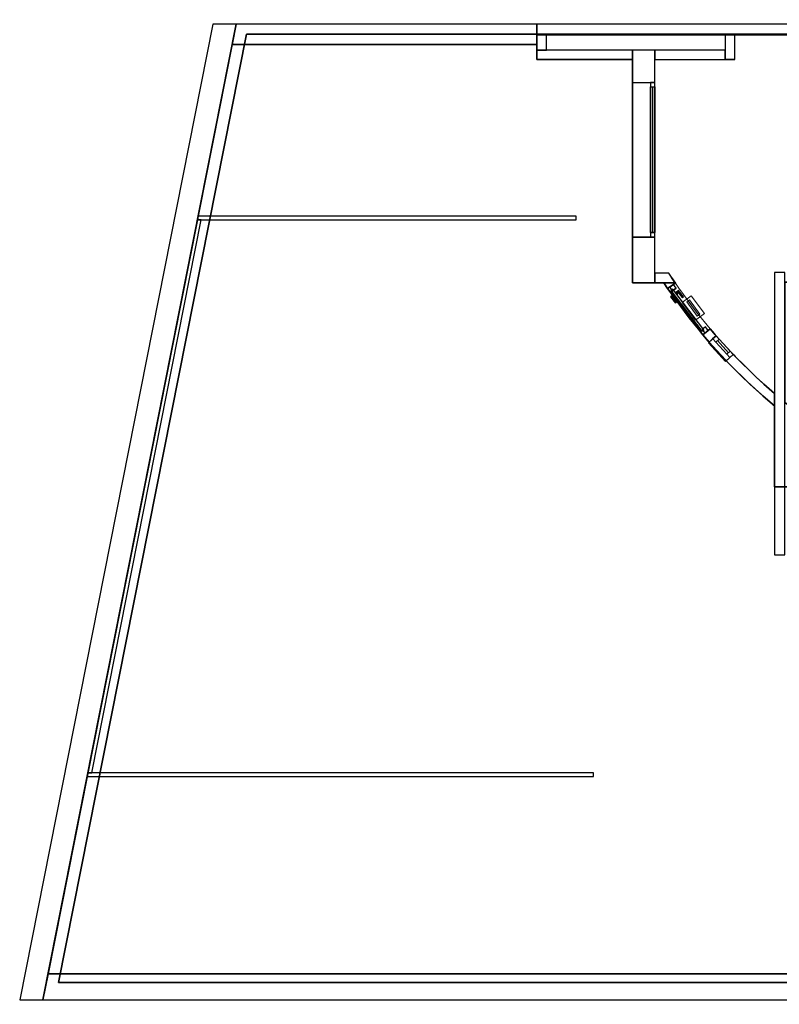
# Model space of a CAD drawing. Header units: metres. Extents: x 397.7 to 427.5, y 12.8 to 28.3.
# Tile 1 of 8: x 397.7 to 409.7, y 12.8 to 28.3. Entities that reach past the tile are written whole.
import ezdxf

# ---------------------------------------------------------------- set-up
doc = ezdxf.new("R2010")
doc.units = ezdxf.units.M
for name, color, linetype, lineweight, true_color in [('01_CARPINTERIA', 5, 'Continuous', 25, 0x0000ff), ('01_PROYECCION CARP', 7, 'Continuous', 25, 0x00007f), ('01_SUELOS', 7, 'Continuous', 25, 0x007f00)]:
    doc.layers.add(name, color=color, linetype=linetype, lineweight=lineweight, true_color=true_color)
for name, color, linetype, lineweight in [('A-DETL-GENF-OTLN', 7, 'Continuous', 18), ('A-GENM-____-OTLN', 7, 'Continuous', 18), ('A-WALL-____-MCUT', 7, 'Continuous', 25), ('A-WALL-____-OTLN', 7, 'Continuous', 25)]:
    doc.layers.add(name, color=color, linetype=linetype, lineweight=lineweight)

# ---------------------------------------------------------------- blocks, each defined once
blk = doc.blocks.new('Family - Forjat P5-151942-09_TEL_PSC')
at = {"layer": '01_SUELOS', "color": 9, "true_color": 0xaad4aa}
for p, q in [((2.965, 14.958), (0, 0)), ((0, 0), (2.965, 14.958)), ((12.532, 14.958), (2.965, 14.958)), ((2.965, 14.958), (12.532, 14.958)), ((12.532, 12.879), (12.532, 14.958)), ((12.532, 14.958), (12.532, 12.879)), ((17.482, 14.958), (17.482, 12.882)), ((17.482, 12.882), (17.482, 14.958)), ((18.779, 14.958), (17.482, 14.958)), ((17.482, 14.958), (18.779, 14.958)), ((18.779, 12.929), (18.779, 14.958)), ((18.779, 14.958), (18.779, 12.929)), ((20.692, 14.958), (20.692, 12.929)), ((20.692, 12.929), (20.692, 14.958)), ((20.842, 14.958), (20.692, 14.958)), ((20.692, 14.958), (20.842, 14.958)), ((20.842, 12.929), (20.842, 14.958)), ((20.842, 14.958), (20.842, 12.929)), ((22.712, 14.958), (22.712, 12.929)), ((22.712, 12.929), (22.712, 14.958)), ((28.518, 14.958), (22.712, 14.958)), ((22.712, 14.958), (28.518, 14.958)), ((25.418, 0), (28.518, 14.958)), ((28.518, 14.958), (25.418, 0)), ((20.692, 12.929), (18.779, 12.929)), ((18.779, 12.929), (20.692, 12.929)), ((22.712, 12.929), (20.842, 12.929)), ((20.842, 12.929), (22.712, 12.929)), ((17.482, 12.882), (12.532, 12.879)), ((12.532, 12.879), (17.482, 12.882)), ((11.452, 9.149), (11.452, 11.049)), ((11.452, 11.049), (11.452, 9.149)), ((11.452, 11.049), (17.192, 11.049)), ((17.192, 11.049), (11.452, 11.049)), ((17.192, 11.049), (17.192, 9.103)), ((17.192, 9.103), (17.192, 11.049)), ((11.519, 9.104), (11.452, 9.149)), ((11.452, 9.149), (11.519, 9.104)), ((11.588, 9.061), (11.519, 9.104)), ((11.519, 9.104), (11.588, 9.061)), ((11.657, 9.019), (11.588, 9.061)), ((11.588, 9.061), (11.657, 9.019)), ((11.727, 8.977), (11.657, 9.019)), ((11.657, 9.019), (11.727, 8.977)), ((17.054, 9.018), (16.985, 8.976)), ((16.985, 8.976), (17.054, 9.018)), ((17.123, 9.06), (17.054, 9.018)), ((17.054, 9.018), (17.123, 9.06)), ((17.192, 9.103), (17.123, 9.06)), ((17.123, 9.06), (17.192, 9.103)), ((11.797, 8.937), (11.727, 8.977)), ((11.727, 8.977), (11.797, 8.937)), ((11.868, 8.898), (11.797, 8.937)), ((11.797, 8.937), (11.868, 8.898)), ((11.94, 8.86), (11.868, 8.898)), ((11.868, 8.898), (11.94, 8.86)), ((12.012, 8.823), (11.94, 8.86)), ((11.94, 8.86), (12.012, 8.823)), ((16.772, 8.859), (16.699, 8.822)), ((16.699, 8.822), (16.772, 8.859)), ((16.843, 8.897), (16.772, 8.859)), ((16.772, 8.859), (16.843, 8.897)), ((16.914, 8.936), (16.843, 8.897)), ((16.843, 8.897), (16.914, 8.936)), ((16.985, 8.976), (16.914, 8.936)), ((16.914, 8.936), (16.985, 8.976)), ((12.084, 8.788), (12.012, 8.823)), ((12.012, 8.823), (12.084, 8.788)), ((12.158, 8.753), (12.084, 8.788)), ((12.084, 8.788), (12.158, 8.753)), ((12.231, 8.72), (12.158, 8.753)), ((12.158, 8.753), (12.231, 8.72)), ((12.306, 8.687), (12.231, 8.72)), ((12.231, 8.72), (12.306, 8.687)), ((16.48, 8.719), (16.405, 8.686)), ((16.405, 8.686), (16.48, 8.719)), ((16.553, 8.752), (16.48, 8.719)), ((16.48, 8.719), (16.553, 8.752)), ((16.627, 8.787), (16.553, 8.752)), ((16.553, 8.752), (16.627, 8.787)), ((16.699, 8.822), (16.627, 8.787)), ((16.627, 8.787), (16.699, 8.822)), ((12.38, 8.656), (12.306, 8.687)), ((12.306, 8.687), (12.38, 8.656)), ((12.456, 8.626), (12.38, 8.656)), ((12.38, 8.656), (12.456, 8.626)), ((12.531, 8.597), (12.456, 8.626)), ((12.456, 8.626), (12.531, 8.597)), ((12.608, 8.57), (12.531, 8.597)), ((12.531, 8.597), (12.608, 8.57)), ((12.684, 8.543), (12.608, 8.57)), ((12.608, 8.57), (12.684, 8.543)), ((12.761, 8.518), (12.684, 8.543)), ((12.684, 8.543), (12.761, 8.518)), ((16.027, 8.542), (15.95, 8.517)), ((15.95, 8.517), (16.027, 8.542)), ((16.103, 8.569), (16.027, 8.542)), ((16.027, 8.542), (16.103, 8.569)), ((16.18, 8.596), (16.103, 8.569)), ((16.103, 8.569), (16.18, 8.596)), ((16.255, 8.625), (16.18, 8.596)), ((16.18, 8.596), (16.255, 8.625)), ((16.331, 8.655), (16.255, 8.625)), ((16.255, 8.625), (16.331, 8.655)), ((16.405, 8.686), (16.331, 8.655)), ((16.331, 8.655), (16.405, 8.686)), ((12.838, 8.494), (12.761, 8.518)), ((12.761, 8.518), (12.838, 8.494)), ((12.916, 8.471), (12.838, 8.494)), ((12.838, 8.494), (12.916, 8.471)), ((12.994, 8.449), (12.916, 8.471)), ((12.916, 8.471), (12.994, 8.449)), ((13.073, 8.429), (12.994, 8.449)), ((12.994, 8.449), (13.073, 8.429)), ((13.151, 8.409), (13.073, 8.429)), ((13.073, 8.429), (13.151, 8.409)), ((13.23, 8.391), (13.151, 8.409)), ((13.151, 8.409), (13.23, 8.391)), ((13.309, 8.374), (13.23, 8.391)), ((13.23, 8.391), (13.309, 8.374)), ((15.481, 8.391), (15.401, 8.374)), ((15.401, 8.374), (15.481, 8.391)), ((15.56, 8.409), (15.481, 8.391)), ((15.481, 8.391), (15.56, 8.409)), ((15.638, 8.428), (15.56, 8.409)), ((15.56, 8.409), (15.638, 8.428)), ((15.717, 8.449), (15.638, 8.428)), ((15.638, 8.428), (15.717, 8.449)), ((15.795, 8.47), (15.717, 8.449)), ((15.717, 8.449), (15.795, 8.47)), ((15.873, 8.493), (15.795, 8.47)), ((15.795, 8.47), (15.873, 8.493)), ((15.95, 8.517), (15.873, 8.493)), ((15.873, 8.493), (15.95, 8.517)), ((13.389, 8.359), (13.309, 8.374)), ((13.309, 8.374), (13.389, 8.359)), ((13.469, 8.345), (13.389, 8.359)), ((13.389, 8.359), (13.469, 8.345)), ((13.549, 8.331), (13.469, 8.345)), ((13.469, 8.345), (13.549, 8.331)), ((13.629, 8.319), (13.549, 8.331)), ((13.549, 8.331), (13.629, 8.319)), ((13.709, 8.309), (13.629, 8.319)), ((13.629, 8.319), (13.709, 8.309)), ((13.789, 8.299), (13.709, 8.309)), ((13.709, 8.309), (13.789, 8.299)), ((13.87, 8.291), (13.789, 8.299)), ((13.789, 8.299), (13.87, 8.291)), ((13.951, 8.284), (13.87, 8.291)), ((13.87, 8.291), (13.951, 8.284)), ((14.032, 8.279), (13.951, 8.284)), ((13.951, 8.284), (14.032, 8.279)), ((14.113, 8.274), (14.032, 8.279)), ((14.032, 8.279), (14.113, 8.274)), ((14.193, 8.271), (14.113, 8.274)), ((14.113, 8.274), (14.193, 8.271)), ((14.274, 8.269), (14.193, 8.271)), ((14.193, 8.271), (14.274, 8.269)), ((14.355, 8.269), (14.274, 8.269)), ((14.274, 8.269), (14.355, 8.269)), ((14.436, 8.269), (14.355, 8.269)), ((14.355, 8.269), (14.436, 8.269)), ((14.517, 8.271), (14.436, 8.269)), ((14.436, 8.269), (14.517, 8.271)), ((14.598, 8.274), (14.517, 8.271)), ((14.517, 8.271), (14.598, 8.274)), ((14.679, 8.279), (14.598, 8.274)), ((14.598, 8.274), (14.679, 8.279)), ((14.76, 8.284), (14.679, 8.279)), ((14.679, 8.279), (14.76, 8.284)), ((14.841, 8.291), (14.76, 8.284)), ((14.76, 8.284), (14.841, 8.291)), ((14.921, 8.299), (14.841, 8.291)), ((14.841, 8.291), (14.921, 8.299)), ((15.002, 8.309), (14.921, 8.299)), ((14.921, 8.299), (15.002, 8.309)), ((15.082, 8.319), (15.002, 8.309)), ((15.002, 8.309), (15.082, 8.319)), ((15.162, 8.331), (15.082, 8.319)), ((15.082, 8.319), (15.162, 8.331)), ((15.242, 8.344), (15.162, 8.331)), ((15.162, 8.331), (15.242, 8.344)), ((15.322, 8.358), (15.242, 8.344)), ((15.242, 8.344), (15.322, 8.358)), ((15.401, 8.374), (15.322, 8.358)), ((15.322, 8.358), (15.401, 8.374)), ((0, 0), (25.418, 0)), ((25.418, 0), (0, 0))]:
    blk.add_line(p, q, dxfattribs=at)
blk = doc.blocks.new('Family - LONDR55-XX_ZZ-ARQ-CAA-M3D-Londres55-156004-09_TEL_PSC')
at = {"layer": '01_CARPINTERIA', "color": 161, "true_color": 0xaaaaff}
for p, q in [((0.656, 0.162), (0.656, 0.163)), ((0.656, 0.163), (0.656, 0.162)), ((0.781, 0.163), (0.656, 0.163)), ((0.656, 0.158), (0.656, 0.162)), ((0.656, 0.162), (0.656, 0.158)), ((0.78, 0.162), (0.656, 0.162)), ((0.78, 0.162), (0.656, 0.162)), ((0.656, 0.153), (0.656, 0.158)), ((0.656, 0.158), (0.656, 0.153)), ((0.776, 0.158), (0.656, 0.158)), ((0.776, 0.158), (0.656, 0.158)), ((0.776, 0.158), (0.771, 0.153)), ((0.771, 0.153), (0.776, 0.158)), ((0.78, 0.162), (0.776, 0.158)), ((0.776, 0.158), (0.78, 0.162)), ((0.776, 0.113), (0.776, 0.158)), ((0.776, 0.113), (0.776, 0.158)), ((0.781, 0.163), (0.78, 0.162)), ((0.78, 0.162), (0.781, 0.163)), ((0.78, 0.113), (0.78, 0.162)), ((0.78, 0.113), (0.78, 0.162)), ((0.781, 0.113), (0.781, 0.163)), ((0.069, 0.083), (-0.001, 0.083)), ((-0.001, 0.083), (-0.001, 0.013)), ((0.069, 0.083), (-0.001, 0.083)), ((-0.001, 0.013), (-0.001, 0.083)), ((-0.001, 0.013), (0.069, 0.013)), ((-0.001, 0.013), (0.069, 0.013)), ((0.856, 0.103), (0.049, 0.103)), ((0.049, 0.103), (0.049, 0.063)), ((0.856, 0.103), (0.049, 0.103)), ((0.049, 0.063), (0.049, 0.103)), ((0.049, 0.063), (0.856, 0.063)), ((0.049, 0.063), (0.856, 0.063)), ((0.069, 0.013), (0.069, 0.083)), ((0.069, 0.013), (0.069, 0.083)), ((0.656, 0.148), (0.656, 0.153)), ((0.656, 0.153), (0.656, 0.148)), ((0.656, 0.153), (0.771, 0.153)), ((0.771, 0.153), (0.656, 0.153)), ((0.656, 0.148), (0.656, 0.144)), ((0.656, 0.144), (0.656, 0.148)), ((0.766, 0.148), (0.656, 0.148)), ((0.766, 0.148), (0.656, 0.148)), ((0.656, 0.144), (0.656, 0.143)), ((0.656, 0.143), (0.656, 0.144)), ((0.763, 0.144), (0.656, 0.144)), ((0.763, 0.144), (0.656, 0.144)), ((0.761, 0.143), (0.656, 0.143)), ((0.656, 0.022), (0.656, 0.023)), ((0.656, 0.023), (0.656, 0.022)), ((0.656, 0.023), (0.761, 0.023)), ((0.656, 0.018), (0.656, 0.022)), ((0.656, 0.022), (0.656, 0.018)), ((0.656, 0.022), (0.763, 0.022)), ((0.656, 0.022), (0.763, 0.022)), ((0.656, 0.013), (0.656, 0.018)), ((0.656, 0.018), (0.656, 0.013)), ((0.656, 0.018), (0.766, 0.018)), ((0.656, 0.018), (0.766, 0.018)), ((0.656, 0.008), (0.656, 0.013)), ((0.656, 0.013), (0.656, 0.008)), ((0.771, 0.013), (0.656, 0.013)), ((0.656, 0.013), (0.771, 0.013)), ((0.656, 0.008), (0.656, 0.004)), ((0.656, 0.004), (0.656, 0.008)), ((0.656, 0.008), (0.776, 0.008)), ((0.656, 0.008), (0.776, 0.008)), ((0.656, 0.004), (0.656, 0.003)), ((0.656, 0.003), (0.656, 0.004)), ((0.656, 0.004), (0.78, 0.004)), ((0.656, 0.004), (0.78, 0.004)), ((0.656, 0.003), (0.781, 0.003)), ((0.796, 0.113), (0.746, 0.113)), ((0.746, 0.113), (0.796, 0.113)), ((0.746, 0.103), (0.746, 0.113)), ((0.746, 0.103), (0.746, 0.113)), ((0.796, 0.103), (0.746, 0.103)), ((0.746, 0.103), (0.796, 0.103)), ((0.746, 0.063), (0.796, 0.063)), ((0.796, 0.063), (0.746, 0.063)), ((0.746, 0.053), (0.746, 0.063)), ((0.746, 0.053), (0.746, 0.063)), ((0.746, 0.053), (0.796, 0.053)), ((0.796, 0.053), (0.746, 0.053)), ((0.761, 0.143), (0.763, 0.144)), ((0.763, 0.144), (0.761, 0.143)), ((0.761, 0.113), (0.761, 0.143)), ((0.763, 0.113), (0.761, 0.113)), ((0.761, 0.113), (0.763, 0.113)), ((0.763, 0.053), (0.761, 0.053)), ((0.761, 0.053), (0.763, 0.053)), ((0.761, 0.023), (0.761, 0.053)), ((0.763, 0.022), (0.761, 0.023)), ((0.761, 0.023), (0.763, 0.022)), ((0.763, 0.144), (0.766, 0.148)), ((0.766, 0.148), (0.763, 0.144)), ((0.763, 0.113), (0.763, 0.144)), ((0.763, 0.113), (0.763, 0.144)), ((0.766, 0.113), (0.763, 0.113)), ((0.763, 0.113), (0.766, 0.113)), ((0.766, 0.053), (0.763, 0.053)), ((0.763, 0.053), (0.766, 0.053)), ((0.763, 0.022), (0.763, 0.053)), ((0.763, 0.022), (0.763, 0.053)), ((0.766, 0.018), (0.763, 0.022)), ((0.763, 0.022), (0.766, 0.018)), ((0.766, 0.148), (0.771, 0.153)), ((0.771, 0.153), (0.766, 0.148)), ((0.766, 0.113), (0.766, 0.148)), ((0.766, 0.113), (0.766, 0.148)), ((0.771, 0.113), (0.766, 0.113)), ((0.766, 0.113), (0.771, 0.113)), ((0.766, 0.053), (0.771, 0.053)), ((0.771, 0.053), (0.766, 0.053)), ((0.766, 0.018), (0.766, 0.053)), ((0.766, 0.018), (0.766, 0.053)), ((0.771, 0.013), (0.766, 0.018)), ((0.766, 0.018), (0.771, 0.013)), ((0.771, 0.153), (0.771, 0.113)), ((0.771, 0.113), (0.771, 0.153)), ((0.776, 0.113), (0.771, 0.113)), ((0.771, 0.113), (0.776, 0.113)), ((0.771, 0.053), (0.776, 0.053)), ((0.776, 0.053), (0.771, 0.053)), ((0.771, 0.053), (0.771, 0.013)), ((0.771, 0.013), (0.771, 0.053)), ((0.771, 0.013), (0.776, 0.008)), ((0.776, 0.008), (0.771, 0.013)), ((0.776, 0.113), (0.78, 0.113)), ((0.78, 0.113), (0.776, 0.113)), ((0.776, 0.053), (0.78, 0.053)), ((0.78, 0.053), (0.776, 0.053)), ((0.776, 0.008), (0.776, 0.053)), ((0.776, 0.008), (0.776, 0.053)), ((0.776, 0.008), (0.78, 0.004)), ((0.78, 0.004), (0.776, 0.008)), ((0.78, 0.113), (0.781, 0.113)), ((0.781, 0.113), (0.78, 0.113)), ((0.78, 0.053), (0.781, 0.053)), ((0.781, 0.053), (0.78, 0.053)), ((0.78, 0.004), (0.78, 0.053)), ((0.78, 0.004), (0.78, 0.053)), ((0.78, 0.004), (0.781, 0.003)), ((0.781, 0.003), (0.78, 0.004)), ((0.781, 0.003), (0.781, 0.053)), ((0.796, 0.103), (0.796, 0.113)), ((0.796, 0.113), (0.796, 0.103)), ((0.796, 0.053), (0.796, 0.063)), ((0.796, 0.063), (0.796, 0.053)), ((0.906, 0.083), (0.836, 0.083)), ((0.836, 0.083), (0.836, 0.013)), ((0.906, 0.083), (0.836, 0.083)), ((0.836, 0.013), (0.836, 0.083)), ((0.836, 0.013), (0.906, 0.013)), ((0.836, 0.013), (0.906, 0.013)), ((0.856, 0.063), (0.856, 0.103)), ((0.856, 0.063), (0.856, 0.103)), ((0.906, 0.013), (0.906, 0.083)), ((0.906, 0.013), (0.906, 0.083))]:
    blk.add_line(p, q, dxfattribs=at)
blk = doc.blocks.new('Family - Porta PSC-156005-09_TEL_PSC')
blk.add_blockref('Family - LONDR55-XX_ZZ-ARQ-CAA-M3D-Londres55-156004-09_TEL_PSC', (0, 0))
blk = doc.blocks.new('Family - Evans PSC-156017-09_TEL_PSC')
at = {"layer": 'A-WALL-____-MCUT', "color": 253, "true_color": 0xaaaaaa}
for p, q in [((0, 0.32), (0, 0)), ((4.804, 0.32), (0, 0.32)), ((4.741, 0), (4.804, 0.32)), ((0, 0), (4.741, 0))]:
    blk.add_line(p, q, dxfattribs=at)
at = {"layer": 'A-WALL-____-OTLN', "color": 253, "true_color": 0xaaaaaa}
for p, q in [((0, 0.32), (0, 0)), ((4.804, 0.32), (0, 0.32)), ((4.741, 0), (4.804, 0.32)), ((0, 0), (4.741, 0))]:
    blk.add_line(p, q, dxfattribs=at)
at = {"layer": 'A-WALL-____-OTLN', "color": 253, "lineweight": 18, "true_color": 0xaaaaaa}
blk.add_line((0, 0), (4.741, 0), dxfattribs=at)
blk = doc.blocks.new('Family - Evans PSC-156019-09_TEL_PSC')
at = {"layer": 'A-WALL-____-MCUT', "color": 253, "true_color": 0xaaaaaa}
for p, q in [((0.081, 0.41), (0, 0)), ((26.328, 0.41), (0.081, 0.41)), ((26.243, 0), (26.328, 0.41)), ((0, 0), (26.243, 0))]:
    blk.add_line(p, q, dxfattribs=at)
at = {"layer": 'A-WALL-____-OTLN', "color": 253, "true_color": 0xaaaaaa}
for p, q in [((0.081, 0.41), (0, 0)), ((26.328, 0.41), (0.081, 0.41)), ((26.243, 0), (26.328, 0.41)), ((0, 0), (26.243, 0))]:
    blk.add_line(p, q, dxfattribs=at)
at = {"layer": 'A-WALL-____-OTLN', "color": 253, "lineweight": 18, "true_color": 0xaaaaaa}
blk.add_line((0, 0), (26.243, 0), dxfattribs=at)
blk = doc.blocks.new('Family - Mur PSC-156021-09_TEL_PSC')
at = {"layer": 'A-WALL-____-MCUT', "color": 253, "true_color": 0xaaaaaa}
for p, q in [((-7.37, -4.989), (-7.402, -4.941)), ((-7.402, -4.941), (-7.402, -4.941)), ((-7.402, -4.941), (-7.402, -4.941)), ((-7.402, -4.941), (-7.368, -4.992)), ((-7.493, -5.075), (-7.526, -5.024)), ((-7.526, -5.024), (-7.526, -5.024)), ((-7.526, -5.024), (-7.526, -5.024)), ((-7.526, -5.024), (-7.451, -5.024)), ((-7.466, -5.116), (-7.493, -5.075)), ((-7.396, -5.069), (-7.466, -5.116)), ((-7.451, -5.024), (-7.347, -5.024)), ((-7.341, -5.033), (-7.396, -5.069)), ((-7.347, -5.024), (-7.37, -4.989)), ((-7.368, -4.992), (-7.341, -5.033)), ((-6.909, -5.845), (-6.858, -5.803)), ((-6.873, -5.889), (-6.909, -5.845)), ((-6.827, -5.945), (-6.873, -5.889)), ((-6.858, -5.803), (-6.793, -5.75)), ((-6.793, -5.75), (-6.758, -5.792)), ((-6.758, -5.792), (-6.714, -5.846)), ((-6.701, -5.861), (-6.756, -5.911)), ((-6.714, -5.846), (-6.704, -5.857)), ((-6.704, -5.857), (-6.701, -5.861)), ((-6.815, -5.958), (-6.827, -5.945)), ((-6.811, -5.962), (-6.815, -5.958)), ((-6.756, -5.911), (-6.811, -5.962)), ((-6.541, -6.257), (-6.485, -6.206)), ((-6.485, -6.206), (-6.43, -6.155)), ((-6.43, -6.155), (-6.422, -6.164)), ((-6.422, -6.164), (-6.398, -6.19)), ((-6.398, -6.19), (-6.259, -6.326)), ((-6.532, -6.266), (-6.541, -6.257)), ((-6.506, -6.294), (-6.532, -6.266)), ((-6.309, -6.487), (-6.506, -6.294)), ((-6.259, -6.326), (-6.066, -6.516)), ((-6.168, -6.626), (-6.309, -6.487)), ((-6.066, -6.516), (-5.946, -6.622)), ((-5.961, -6.808), (-6.168, -6.626)), ((-5.946, -6.622), (-5.778, -6.77)), ((-5.813, -6.94), (-5.961, -6.808)), ((-5.778, -6.77), (-5.778, -6.851)), ((-5.794, -6.955), (-5.813, -6.94)), ((-5.78, -6.966), (-5.794, -6.955)), ((-5.779, -6.965), (-5.78, -6.966)), ((-5.778, -6.964), (-5.779, -6.965)), ((-5.778, -6.851), (-5.778, -6.964))]:
    blk.add_line(p, q, dxfattribs=at)
at = {"layer": 'A-WALL-____-OTLN', "color": 253, "true_color": 0xaaaaaa}
for p, q in [((-7.402, -4.941), (-7.347, -5.024)), ((-7.402, -4.941), (-7.37, -4.989)), ((-7.402, -4.941), (-7.402, -4.941)), ((-7.402, -4.941), (-7.402, -4.941)), ((-7.402, -4.941), (-7.402, -4.941)), ((-7.402, -4.941), (-7.402, -4.941)), ((-7.402, -4.941), (-7.341, -5.033)), ((-7.402, -4.941), (-7.347, -5.024)), ((-7.402, -4.941), (-7.341, -5.033)), ((-7.368, -4.992), (-7.402, -4.941)), ((-7.526, -5.024), (-7.526, -5.024)), ((-7.526, -5.024), (-7.526, -5.024)), ((-7.526, -5.024), (-7.526, -5.024)), ((-7.347, -5.024), (-7.526, -5.024)), ((-7.451, -5.024), (-7.526, -5.024)), ((-7.347, -5.024), (-7.526, -5.024)), ((-7.526, -5.024), (-7.466, -5.116)), ((-7.526, -5.024), (-7.526, -5.024)), ((-7.466, -5.116), (-7.526, -5.024)), ((-7.493, -5.075), (-7.526, -5.024)), ((-7.493, -5.075), (-7.466, -5.116)), ((-7.466, -5.116), (-7.341, -5.033)), ((-7.341, -5.033), (-7.466, -5.116)), ((-7.396, -5.069), (-7.466, -5.116)), ((-7.347, -5.024), (-7.451, -5.024)), ((-7.396, -5.069), (-7.341, -5.033)), ((-7.37, -4.989), (-7.347, -5.024)), ((-7.341, -5.033), (-7.368, -4.992)), ((-6.793, -5.75), (-6.909, -5.845)), ((-6.909, -5.845), (-6.793, -5.75)), ((-6.858, -5.803), (-6.909, -5.845)), ((-6.827, -5.945), (-6.909, -5.845)), ((-6.909, -5.845), (-6.827, -5.945)), ((-6.909, -5.845), (-6.873, -5.889)), ((-6.873, -5.889), (-6.827, -5.945)), ((-6.858, -5.803), (-6.793, -5.75)), ((-6.701, -5.861), (-6.811, -5.962)), ((-6.701, -5.861), (-6.811, -5.962)), ((-6.714, -5.846), (-6.793, -5.75)), ((-6.758, -5.792), (-6.793, -5.75)), ((-6.714, -5.846), (-6.793, -5.75)), ((-6.758, -5.792), (-6.714, -5.846)), ((-6.756, -5.911), (-6.701, -5.861)), ((-6.714, -5.846), (-6.704, -5.857)), ((-6.714, -5.846), (-6.398, -6.19)), ((-6.398, -6.19), (-6.714, -5.846)), ((-6.704, -5.857), (-6.701, -5.861)), ((-6.43, -6.155), (-6.701, -5.861)), ((-6.43, -6.155), (-6.701, -5.861)), ((-6.827, -5.945), (-6.506, -6.294)), ((-6.506, -6.294), (-6.827, -5.945)), ((-6.815, -5.958), (-6.827, -5.945)), ((-6.815, -5.958), (-6.811, -5.962)), ((-6.756, -5.911), (-6.811, -5.962)), ((-6.541, -6.257), (-6.811, -5.962)), ((-6.541, -6.257), (-6.811, -5.962)), ((-6.541, -6.257), (-6.43, -6.155)), ((-6.43, -6.155), (-6.541, -6.257)), ((-6.485, -6.206), (-6.541, -6.257)), ((-6.485, -6.206), (-6.43, -6.155)), ((-6.422, -6.164), (-6.43, -6.155)), ((-6.422, -6.164), (-6.398, -6.19)), ((-6.066, -6.516), (-6.398, -6.19)), ((-6.259, -6.326), (-6.398, -6.19)), ((-6.066, -6.516), (-6.398, -6.19)), ((-6.541, -6.257), (-6.532, -6.266)), ((-6.532, -6.266), (-6.506, -6.294)), ((-6.506, -6.294), (-6.168, -6.626)), ((-6.506, -6.294), (-6.309, -6.487)), ((-6.168, -6.626), (-6.506, -6.294)), ((-6.066, -6.516), (-6.259, -6.326)), ((-6.309, -6.487), (-6.168, -6.626)), ((-5.778, -6.77), (-6.066, -6.516)), ((-5.946, -6.622), (-6.066, -6.516)), ((-5.778, -6.77), (-6.066, -6.516)), ((-6.168, -6.626), (-5.813, -6.94)), ((-6.168, -6.626), (-5.961, -6.808)), ((-5.813, -6.94), (-6.168, -6.626)), ((-5.778, -6.77), (-5.946, -6.622)), ((-5.961, -6.808), (-5.813, -6.94)), ((-5.778, -6.964), (-5.778, -6.77)), ((-5.778, -6.851), (-5.778, -6.77)), ((-5.778, -6.964), (-5.778, -6.77)), ((-5.813, -6.94), (-5.78, -6.966)), ((-5.813, -6.94), (-5.794, -6.955)), ((-5.78, -6.966), (-5.813, -6.94)), ((-5.794, -6.955), (-5.78, -6.966)), ((-5.78, -6.966), (-5.778, -6.964)), ((-5.78, -6.966), (-5.778, -6.964)), ((-5.78, -6.966), (-5.779, -6.965)), ((-5.779, -6.965), (-5.778, -6.964)), ((-5.778, -6.964), (-5.778, -6.851))]:
    blk.add_line(p, q, dxfattribs=at)
at = {"layer": 'A-WALL-____-OTLN', "color": 253, "lineweight": 18, "true_color": 0xaaaaaa}
blk.add_arc((0, 0), 9.049, 213.7247, 230.3165, dxfattribs=at)
blk = doc.blocks.new('Family - Vano finestra PSC-156023-09_TEL_PSC')
at = {"layer": 'A-GENM-____-OTLN', "color": 253, "true_color": 0xaaaaaa}
for p, q in [((408.663, 23.313), (408.541, 23.201)), ((408.541, 23.201), (408.663, 23.313)), ((408.933, 23.019), (408.663, 23.313)), ((408.663, 23.313), (408.933, 23.019)), ((408.541, 23.201), (408.811, 22.907)), ((408.811, 22.907), (408.541, 23.201)), ((408.811, 22.907), (408.933, 23.019)), ((408.933, 23.019), (408.811, 22.907))]:
    blk.add_line(p, q, dxfattribs=at)
blk = doc.blocks.new('Family - Vano porta PSC-156025-09_TEL_PSC')
at = {"layer": 'A-GENM-____-OTLN', "color": 253, "true_color": 0xaaaaaa}
for p, q in [((0.125, 0.812), (0, 0.729)), ((0, 0.729), (0.125, 0.812)), ((0.178, 0.733), (0.125, 0.812)), ((0.125, 0.812), (0.178, 0.733)), ((0, 0.729), (0.055, 0.646)), ((0.055, 0.646), (0, 0.729)), ((0.055, 0.646), (0.337, 0.266)), ((0.337, 0.266), (0.055, 0.646)), ((0.455, 0.358), (0.178, 0.733)), ((0.178, 0.733), (0.455, 0.358)), ((0.672, 0.096), (0.455, 0.358)), ((0.455, 0.358), (0.672, 0.096)), ((0.337, 0.266), (0.557, 0)), ((0.557, 0), (0.337, 0.266)), ((0.557, 0), (0.672, 0.096)), ((0.672, 0.096), (0.557, 0))]:
    blk.add_line(p, q, dxfattribs=at)
blk = doc.blocks.new('Family - LONDR55-XX_ZZ-ARQ-CAA-M3D-Londres55-156027-09_TEL_PSC')
at = {"layer": '01_CARPINTERIA', "color": 9, "true_color": 0xaaaad4}
for p, q in [((0.07, 0.07), (0, 0.07)), ((0, 0.07), (0, 0)), ((0, 0), (0.07, 0)), ((0.07, 0), (0.07, 0.07)), ((0.4, 0.07), (0.33, 0.07)), ((0.33, 0.07), (0.33, 0)), ((0.33, 0), (0.4, 0)), ((0.4, 0), (0.4, 0.07))]:
    blk.add_line(p, q, dxfattribs=at)
at = {"layer": '01_PROYECCION CARP', "color": 9, "true_color": 0xaaaad4}
for p, q in [((0, 0.07), (0, 0)), ((0.07, 0.07), (0, 0.07)), ((0, 0), (0.07, 0)), ((0.07, 0.07), (0.07, 0)), ((0.33, 0.07), (0.07, 0.07)), ((0.07, 0.07), (0.33, 0.07)), ((0.07, 0.07), (0.07, 0)), ((0.07, 0), (0.07, 0.07)), ((0.07, 0.035), (0.33, 0.035)), ((0.07, 0.035), (0.33, 0.035)), ((0.33, 0), (0.07, 0)), ((0.07, 0), (0.33, 0)), ((0.33, 0.07), (0.33, 0)), ((0.4, 0.07), (0.33, 0.07)), ((0.33, 0.07), (0.33, 0)), ((0.33, 0.07), (0.33, 0)), ((0.33, 0), (0.4, 0)), ((0.4, 0.07), (0.4, 0))]:
    blk.add_line(p, q, dxfattribs=at)
blk = doc.blocks.new('Family - Finestra PSC-156028-09_TEL_PSC')
blk.add_blockref('Family - LONDR55-XX_ZZ-ARQ-CAA-M3D-Londres55-156027-09_TEL_PSC', (0, 0))
blk = doc.blocks.new('Family - Mur PSC-156032-09_TEL_PSC')
at = {"layer": 'A-WALL-____-MCUT', "color": 253, "true_color": 0xaaaaaa}
for p, q in [((0, 0.15), (0, 0)), ((0.239, 0.15), (0, 0.15)), ((0, 0), (0.239, 0)), ((0.239, 0), (0.239, 0.15))]:
    blk.add_line(p, q, dxfattribs=at)
at = {"layer": 'A-WALL-____-OTLN', "color": 253, "lineweight": 18, "true_color": 0xaaaaaa}
blk.add_line((-0.02, 0), (0.389, 0), dxfattribs=at)
at = {"layer": 'A-WALL-____-OTLN', "color": 253, "true_color": 0xaaaaaa}
for p, q in [((0, 0.15), (0, 0)), ((0.239, 0.15), (0, 0.15)), ((0, 0), (0.239, 0)), ((0.239, 0), (0.239, 0.15))]:
    blk.add_line(p, q, dxfattribs=at)
blk = doc.blocks.new('Family - Mur PSC-156051-09_TEL_PSC')
at = {"layer": 'A-WALL-____-MCUT', "color": 253, "true_color": 0xaaaaaa}
for p, q in [((4.451, 0.16), (0, 0.16)), ((0, 0.16), (0, 0)), ((4.451, 0), (4.451, 0.16)), ((0, 0), (4.451, 0))]:
    blk.add_line(p, q, dxfattribs=at)
at = {"layer": 'A-WALL-____-OTLN', "color": 253, "true_color": 0xaaaaaa}
for p, q in [((4.451, 0.16), (0, 0.16)), ((0, 0.16), (0, 0)), ((4.451, 0), (4.451, 0.16)), ((0, 0), (4.451, 0))]:
    blk.add_line(p, q, dxfattribs=at)
at = {"layer": 'A-WALL-____-OTLN', "color": 253, "lineweight": 18, "true_color": 0xaaaaaa}
blk.add_line((0, 0), (4.451, 0), dxfattribs=at)
blk = doc.blocks.new('Family - Mur PSC-156079-09_TEL_PSC')
at = {"layer": 'A-WALL-____-MCUT', "color": 253, "true_color": 0xaaaaaa}
for p, q in [((0, 0.15), (0, 0)), ((1.51, 0.15), (0, 0.15)), ((1.51, 0), (1.51, 0.15)), ((1.86, 0.15), (1.86, 0)), ((2.97, 0.15), (1.86, 0.15)), ((2.97, 0), (2.97, 0.15)), ((0, 0), (1.51, 0)), ((1.86, 0), (2.97, 0))]:
    blk.add_line(p, q, dxfattribs=at)
at = {"layer": 'A-WALL-____-OTLN', "color": 253, "true_color": 0xaaaaaa}
for p, q in [((0, 0.15), (0, 0)), ((1.51, 0.15), (0, 0.15)), ((0, 0), (1.51, 0)), ((1.51, 0), (1.51, 0.15)), ((1.86, 0.15), (1.86, 0)), ((2.97, 0.15), (1.86, 0.15)), ((2.97, 0), (2.97, 0.15)), ((1.86, 0), (2.97, 0)), ((3.12, 0), (2.97, 0)), ((3.033, 0), (2.97, 0)), ((2.97, 0), (3.12, 0)), ((2.97, 0), (3.057, 0)), ((3.12, 0), (3.033, 0)), ((3.057, 0), (3.12, 0))]:
    blk.add_line(p, q, dxfattribs=at)
blk = doc.blocks.new('Family - Evans PSC-156085-09_TEL_PSC')
at = {"layer": 'A-WALL-____-MCUT', "color": 253, "true_color": 0xaaaaaa}
for p, q in [((5.971, 0.06), (0, 0.06)), ((0, 0.06), (0, 0)), ((0, 0), (5.959, 0)), ((5.959, 0), (5.971, 0.06))]:
    blk.add_line(p, q, dxfattribs=at)
at = {"layer": 'A-WALL-____-OTLN', "color": 253, "true_color": 0xaaaaaa}
for p, q in [((5.971, 0.06), (0, 0.06)), ((0, 0.06), (0, 0)), ((0, 0), (5.959, 0)), ((5.959, 0), (5.971, 0.06))]:
    blk.add_line(p, q, dxfattribs=at)
at = {"layer": 'A-WALL-____-OTLN', "color": 253, "lineweight": 18, "true_color": 0xaaaaaa}
blk.add_line((0, 0), (5.959, 0), dxfattribs=at)
blk = doc.blocks.new('Family - LONDR55-XX_ZZ-ARQ-CAA-M3D-Londres55-156089-09_TEL_PSC')
at = {"layer": 'A-WALL-____-MCUT', "color": 253, "true_color": 0xaaaaaa}
for p, q in [((0, 0.15), (0, 0)), ((0.22, 0.15), (0, 0.15)), ((0, 0), (0.32, 0)), ((0.32, 0), (0.22, 0.15))]:
    blk.add_line(p, q, dxfattribs=at)
at = {"layer": 'A-WALL-____-OTLN', "color": 253, "lineweight": 18, "true_color": 0xaaaaaa}
blk.add_line((-0.32, 0), (0.32, 0), dxfattribs=at)
at = {"layer": 'A-WALL-____-OTLN', "color": 253, "true_color": 0xaaaaaa}
for p, q in [((0, 0.15), (0, 0)), ((0.22, 0.15), (0, 0.15)), ((0, 0), (0.32, 0)), ((0.32, 0), (0.22, 0.15))]:
    blk.add_line(p, q, dxfattribs=at)
blk = doc.blocks.new('Family - Mur PSC-156091-09_TEL_PSC')
at = {"layer": 'A-WALL-____-MCUT', "color": 253, "true_color": 0xaaaaaa}
for p, q in [((0, 0.15), (0, 0)), ((0.389, 0.15), (0, 0.15)), ((0, 0), (0.389, 0)), ((0.389, 0), (0.389, 0.15))]:
    blk.add_line(p, q, dxfattribs=at)
at = {"layer": 'A-WALL-____-OTLN', "color": 253, "lineweight": 18, "true_color": 0xaaaaaa}
blk.add_line((-0.02, 0), (0.389, 0), dxfattribs=at)
at = {"layer": 'A-WALL-____-OTLN', "color": 253, "true_color": 0xaaaaaa}
for p, q in [((0, 0.15), (0, 0)), ((0.389, 0.15), (0, 0.15)), ((0, 0), (0.389, 0)), ((0.389, 0), (0.389, 0.15))]:
    blk.add_line(p, q, dxfattribs=at)
blk = doc.blocks.new('Family - Paviment PSC-156093-09_TEL_PSC')
at = {"layer": '01_SUELOS', "color": 9, "true_color": 0xaad4aa}
for p, q in [((2.904, 14.659), (0, 0)), ((0, 0), (2.904, 14.659)), ((7.708, 14.659), (2.904, 14.659)), ((2.904, 14.659), (7.708, 14.659)), ((7.708, 14.421), (7.708, 14.659)), ((7.708, 14.659), (7.708, 14.421)), ((23.148, 14.649), (23.148, 10.761)), ((23.148, 10.761), (23.148, 14.649)), ((28.945, 14.649), (23.148, 14.649)), ((23.148, 14.649), (28.945, 14.649)), ((25.91, 0), (28.945, 14.649)), ((28.945, 14.649), (25.91, 0)), ((9.218, 14.421), (7.708, 14.421)), ((7.708, 14.421), (9.218, 14.421)), ((9.218, 10.901), (9.218, 14.421)), ((9.218, 14.421), (9.218, 10.901)), ((17.553, 11.061), (17.553, 10.761)), ((17.553, 10.761), (17.553, 11.061)), ((18.493, 11.061), (17.553, 11.061)), ((17.553, 11.061), (18.493, 11.061)), ((17.893, 11.024), (18.153, 11.026)), ((18.153, 11.026), (17.893, 11.024)), ((18.153, 11.026), (18.024, 10.864)), ((18.024, 10.864), (18.153, 11.026)), ((18.493, 10.761), (18.493, 11.061)), ((18.493, 11.061), (18.493, 10.761)), ((9.708, 10.901), (9.218, 10.901)), ((9.218, 10.901), (9.708, 10.901)), ((9.769, 10.809), (9.708, 10.901)), ((9.708, 10.901), (9.769, 10.809)), ((18.024, 10.864), (17.893, 11.024)), ((17.893, 11.024), (18.024, 10.864)), ((10.325, 10.08), (9.769, 10.809)), ((9.769, 10.809), (10.325, 10.08)), ((17.508, 10.761), (17.508, 9.02)), ((17.508, 9.02), (17.508, 10.761)), ((17.553, 10.761), (17.508, 10.761)), ((17.508, 10.761), (17.553, 10.761)), ((18.968, 10.761), (18.493, 10.761)), ((18.493, 10.761), (18.968, 10.761)), ((18.881, 10.616), (18.968, 10.761)), ((18.968, 10.761), (18.881, 10.616)), ((19.142, 10.761), (19.018, 10.55)), ((19.018, 10.55), (19.142, 10.761)), ((23.148, 10.761), (19.142, 10.761)), ((19.142, 10.761), (23.148, 10.761)), ((18.734, 10.397), (18.881, 10.616)), ((18.881, 10.616), (18.734, 10.397)), ((19.018, 10.55), (18.858, 10.313)), ((18.858, 10.313), (19.018, 10.55)), ((19.018, 10.55), (19.018, 10.55)), ((19.018, 10.55), (19.018, 10.55)), ((18.858, 10.313), (18.734, 10.397)), ((18.734, 10.397), (18.858, 10.313)), ((10.423, 9.963), (10.325, 10.08)), ((10.325, 10.08), (10.423, 9.963)), ((10.728, 9.631), (10.423, 9.963)), ((10.423, 9.963), (10.728, 9.631)), ((11.066, 9.299), (10.728, 9.631)), ((10.728, 9.631), (11.066, 9.299)), ((11.422, 8.985), (11.066, 9.299)), ((11.066, 9.299), (11.422, 8.985)), ((17.623, 9.12), (17.781, 9.271)), ((17.781, 9.271), (17.623, 9.12)), ((17.781, 9.271), (17.805, 9.294)), ((17.805, 9.294), (17.781, 9.271)), ((17.805, 9.294), (17.909, 9.186)), ((17.909, 9.186), (17.805, 9.294)), ((17.902, 9.179), (17.825, 9.103)), ((17.825, 9.103), (17.902, 9.179)), ((17.909, 9.186), (17.902, 9.179)), ((17.902, 9.179), (17.909, 9.186)), ((17.902, 9.179), (17.902, 9.179)), ((17.902, 9.179), (17.902, 9.179)), ((17.508, 9.02), (17.623, 9.12)), ((17.623, 9.12), (17.508, 9.02)), ((17.747, 9.028), (17.669, 8.954)), ((17.669, 8.954), (17.747, 9.028)), ((17.825, 9.103), (17.747, 9.028)), ((17.747, 9.028), (17.825, 9.103)), ((11.456, 8.958), (11.422, 8.985)), ((11.422, 8.985), (11.456, 8.958)), ((11.456, 7.68), (11.456, 8.958)), ((11.456, 8.958), (11.456, 7.68)), ((17.589, 8.881), (17.508, 8.81)), ((17.508, 8.81), (17.589, 8.881)), ((17.669, 8.954), (17.589, 8.881)), ((17.589, 8.881), (17.669, 8.954)), ((17.508, 8.81), (17.508, 7.68)), ((17.508, 7.68), (17.508, 8.81)), ((17.508, 7.68), (11.456, 7.68)), ((11.456, 7.68), (17.508, 7.68)), ((0, 0), (25.91, 0)), ((25.91, 0), (0, 0))]:
    blk.add_line(p, q, dxfattribs=at)
blk = doc.blocks.new('Family - LONDR55-XX_ZZ-ARQ-CAA-M3D-Londres55-156104-09_TEL_PSC')
at = {"layer": 'A-WALL-____-MCUT', "color": 253, "true_color": 0xaaaaaa}
for p, q in [((15.44, 0.17), (0, 0.17)), ((0, 0.17), (0, 0)), ((15.44, 0), (15.44, 0.17)), ((0, 0), (15.44, 0))]:
    blk.add_line(p, q, dxfattribs=at)
at = {"layer": 'A-WALL-____-OTLN', "color": 253, "true_color": 0xaaaaaa}
for p, q in [((15.44, 0.17), (0, 0.17)), ((0, 0.17), (0, 0)), ((15.44, 0), (15.44, 0.17)), ((0, 0), (15.44, 0))]:
    blk.add_line(p, q, dxfattribs=at)
at = {"layer": 'A-WALL-____-OTLN', "color": 253, "lineweight": 18, "true_color": 0xaaaaaa}
blk.add_line((0, 0), (15.44, 0), dxfattribs=at)
blk = doc.blocks.new('Family - Evans PSC-156120-09_TEL_PSC')
at = {"layer": 'A-WALL-____-MCUT', "color": 253, "true_color": 0xaaaaaa}
for p, q in [((7.986, 0.06), (0, 0.06)), ((0, 0.06), (0, 0)), ((7.974, 0), (7.986, 0.06)), ((0, 0), (7.913, 0)), ((7.913, 0), (7.97, 0)), ((7.97, 0), (7.974, 0))]:
    blk.add_line(p, q, dxfattribs=at)
at = {"layer": 'A-WALL-____-OTLN', "color": 253, "true_color": 0xaaaaaa}
for p, q in [((7.986, 0.06), (0, 0.06)), ((0, 0.06), (0, 0)), ((0, 0), (7.913, 0)), ((7.974, 0), (7.986, 0.06)), ((7.913, 0), (7.97, 0)), ((7.97, 0), (7.974, 0))]:
    blk.add_line(p, q, dxfattribs=at)
at = {"layer": 'A-WALL-____-OTLN', "color": 253, "lineweight": 18, "true_color": 0xaaaaaa}
blk.add_line((0, 0), (7.975, 0), dxfattribs=at)
blk = doc.blocks.new('Family - LONDR55-XX_ZZ-ARQ-CAA-M3D-Londres55-156125-09_TEL_PSC')
at = {"layer": '01_CARPINTERIA', "color": 9, "true_color": 0xaaaad4}
for p, q in [((0.07, 0.07), (0, 0.07)), ((0, 0.07), (0, 0)), ((0, 0), (0.07, 0)), ((0.07, 0), (0.07, 0.07)), ((2.44, 0.07), (2.37, 0.07)), ((2.37, 0.07), (2.37, 0)), ((2.37, 0), (2.44, 0)), ((2.44, 0), (2.44, 0.07))]:
    blk.add_line(p, q, dxfattribs=at)
at = {"layer": '01_PROYECCION CARP', "color": 9, "true_color": 0xaaaad4}
for p, q in [((0, 0), (0, 0.07)), ((0.07, 0.07), (0, 0.07)), ((0, 0), (0.07, 0)), ((2.37, 0.07), (0.07, 0.07)), ((0.07, 0.07), (2.37, 0.07)), ((0.07, 0), (0.07, 0.07)), ((0.07, 0), (0.07, 0.07)), ((0.07, 0), (0.07, 0.07)), ((0.07, 0.035), (2.37, 0.035)), ((0.07, 0.035), (2.37, 0.035)), ((2.37, 0), (0.07, 0)), ((0.07, 0), (2.37, 0)), ((2.37, 0), (2.37, 0.07)), ((2.37, 0.07), (2.37, 0)), ((2.37, 0), (2.37, 0.07)), ((2.44, 0.07), (2.37, 0.07)), ((2.37, 0), (2.44, 0)), ((2.44, 0), (2.44, 0.07))]:
    blk.add_line(p, q, dxfattribs=at)
blk = doc.blocks.new('Family - Finestra PSC-156126-09_TEL_PSC')
blk.add_blockref('Family - LONDR55-XX_ZZ-ARQ-CAA-M3D-Londres55-156125-09_TEL_PSC', (0, 0))
blk = doc.blocks.new('Family - Evans PSC-156131-09_TEL_PSC')
at = {"layer": 'A-WALL-____-MCUT', "color": 253, "true_color": 0xaaaaaa}
for p, q in [((8.877, 0.06), (-0.012, 0.06)), ((-0.012, 0.06), (0, 0)), ((0, 0), (8.888, 0)), ((8.888, 0), (8.877, 0.06))]:
    blk.add_line(p, q, dxfattribs=at)
at = {"layer": 'A-WALL-____-OTLN', "color": 253, "true_color": 0xaaaaaa}
for p, q in [((-0.012, 0.06), (0, 0)), ((8.877, 0.06), (-0.012, 0.06)), ((0, 0), (8.888, 0)), ((8.888, 0), (8.877, 0.06))]:
    blk.add_line(p, q, dxfattribs=at)
at = {"layer": 'A-WALL-____-OTLN', "color": 253, "lineweight": 18, "true_color": 0xaaaaaa}
blk.add_line((0, 0), (8.888, 0), dxfattribs=at)
blk = doc.blocks.new('Family - Façana nord-oest PSC-156133-09_TEL_PSC')
at = {"layer": 'A-WALL-____-MCUT', "color": 253, "true_color": 0xaaaaaa}
for p, q in [((-0.071, 0.36), (0, 0)), ((15.617, 0.36), (-0.071, 0.36)), ((15.688, 0), (15.617, 0.36)), ((0, 0), (15.688, 0))]:
    blk.add_line(p, q, dxfattribs=at)
at = {"layer": 'A-WALL-____-OTLN', "color": 253, "true_color": 0xaaaaaa}
for p, q in [((-0.071, 0.36), (0, 0)), ((15.617, 0.36), (-0.071, 0.36)), ((15.688, 0), (15.617, 0.36)), ((0, 0), (15.688, 0))]:
    blk.add_line(p, q, dxfattribs=at)
at = {"layer": 'A-WALL-____-OTLN', "color": 253, "lineweight": 18, "true_color": 0xaaaaaa}
blk.add_line((0, 0), (15.688, 0), dxfattribs=at)
blk = doc.blocks.new('Family - Mur PSC-156137-09_TEL_PSC')
at = {"layer": 'A-WALL-____-MCUT', "color": 253, "true_color": 0xaaaaaa}
for p, q in [((0.51, 0.35), (0, 0.35)), ((0, 0.35), (0, 0)), ((0.51, 0), (0.51, 0.35)), ((2.95, 0.35), (2.95, 0)), ((3.67, 0.35), (2.95, 0.35)), ((3.67, 0), (3.67, 0.35)), ((0, 0), (0.51, 0)), ((2.95, 0), (3.67, 0))]:
    blk.add_line(p, q, dxfattribs=at)
at = {"layer": 'A-WALL-____-OTLN', "color": 253, "true_color": 0xaaaaaa}
for p, q in [((3.67, 0.35), (0, 0.35)), ((0, 0.35), (0, 0)), ((0.51, 0), (0.51, 0.35)), ((2.95, 0.35), (0.51, 0.35)), ((2.95, 0), (2.95, 0.35)), ((3.67, 0), (3.67, 0.35)), ((0, 0), (3.67, 0)), ((0.51, 0), (2.95, 0))]:
    blk.add_line(p, q, dxfattribs=at)
at = {"layer": 'A-WALL-____-OTLN', "color": 253, "lineweight": 18, "true_color": 0xaaaaaa}
blk.add_line((0, 0), (3.67, 0), dxfattribs=at)
blk = doc.blocks.new('Family - Vano finestra PSC-156139-09_TEL_PSC')
at = {"layer": 'A-GENM-____-OTLN', "color": 253, "true_color": 0xaaaaaa}
for p, q in [((407.697, 27.31), (407.347, 27.31)), ((407.347, 27.31), (407.347, 24.87)), ((407.697, 27.31), (407.347, 27.31)), ((407.347, 24.87), (407.347, 27.31)), ((407.697, 24.87), (407.697, 27.31)), ((407.697, 27.31), (407.697, 24.87)), ((407.347, 24.87), (407.697, 24.87)), ((407.697, 24.87), (407.347, 24.87))]:
    blk.add_line(p, q, dxfattribs=at)
blk = doc.blocks.new('LONDR55-XX_ZZ-ARQ-CAA-M3D-Londres55_ifc-1-09_TEL_PSC')
at = {"layer": '01_CARPINTERIA', "color": 253, "lineweight": 18, "true_color": 0xaaaaaa, "rotation": 127.3650837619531}
blk.add_blockref('Family - Porta PSC-156005-09_TEL_PSC', (408.549, 23.407), dxfattribs=at)
at = {"layer": '01_PROYECCION CARP', "color": 253, "lineweight": 18, "true_color": 0xaaaaaa}
for name, p, rotation in [('Family - Finestra PSC-156126-09_TEL_PSC', (407.627, 27.31), 270), ('Family - Finestra PSC-156028-09_TEL_PSC', (408.611, 23.266), 312.5502374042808)]:
    blk.add_blockref(name, p, dxfattribs=dict(at, rotation=rotation))
at = {"layer": '01_SUELOS', "color": 253, "lineweight": 18, "true_color": 0xaaaaaa}
for name, p in [('Family - Forjat P5-151942-09_TEL_PSC', (398.295, 13.111)), ('Family - Paviment PSC-156093-09_TEL_PSC', (398.129, 13.249))]:
    blk.add_blockref(name, p, dxfattribs=at)
at = {"layer": 'A-GENM-____-OTLN', "color": 253, "lineweight": 18, "true_color": 0xaaaaaa}
for name, p in [('Family - Vano finestra PSC-156139-09_TEL_PSC', (0, 0)), ('Family - Vano porta PSC-156025-09_TEL_PSC', (407.898, 23.329)), ('Family - Vano finestra PSC-156023-09_TEL_PSC', (0, 0))]:
    blk.add_blockref(name, p, dxfattribs=at)
at = {"layer": 'A-WALL-____-OTLN', "color": 253, "lineweight": 18, "true_color": 0xaaaaaa}
for name, p, rotation in [('Family - Façana nord-oest PSC-156133-09_TEL_PSC', (400.729, 28.228), 258.7952290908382), ('Family - Evans PSC-156017-09_TEL_PSC', (405.837, 28.228), 180), ('Family - LONDR55-XX_ZZ-ARQ-CAA-M3D-Londres55-156104-09_TEL_PSC', (421.277, 28.228), 180), ('Family - Mur PSC-156032-09_TEL_PSC', (405.837, 28.058), 270.0026484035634), ('Family - Mur PSC-156091-09_TEL_PSC', (408.807, 28.058), 270.0026484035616), ('Family - Mur PSC-156079-09_TEL_PSC', (405.837, 27.67), 0.0001273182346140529), ('Family - Mur PSC-156137-09_TEL_PSC', (407.347, 27.82), 270), ('Family - Evans PSC-156085-09_TEL_PSC', (406.455, 25.199), 180), ('Family - Evans PSC-156131-09_TEL_PSC', (400.484, 25.139), 258.7952290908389), ('Family - Mur PSC-156051-09_TEL_PSC', (409.745, 19.859), 90), ('Family - Evans PSC-156120-09_TEL_PSC', (406.731, 16.42), 180.0000560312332)]:
    blk.add_blockref(name, p, dxfattribs=dict(at, rotation=rotation))
for name, p in [('Family - LONDR55-XX_ZZ-ARQ-CAA-M3D-Londres55-156089-09_TEL_PSC', (407.697, 24.15)), ('Family - Mur PSC-156021-09_TEL_PSC', (415.363, 29.174)), ('Family - Evans PSC-156019-09_TEL_PSC', (398.048, 12.839))]:
    blk.add_blockref(name, p, dxfattribs=at)
blk = doc.blocks.new('ZYR_08_03_03 Contacte Magnetic - 02 Ventosa-915998-09_TEL_PSC')
at = {"layer": 'A-DETL-GENF-OTLN', "true_color": 0xff00ff}
blk.add_hatch(color=6, dxfattribs=at).paths.add_polyline_path([(0.14, -0.026), (0.14, 0.026), (-0.14, 0.026), (-0.14, -0.026)])
at = {"layer": 'A-DETL-GENF-OTLN', "color": 6, "true_color": 0xff00ff}
for p, q in [((-0.175, 0.088), (0.175, 0.088)), ((-0.175, -0.088), (-0.175, 0.088)), ((0.14, 0.026), (-0.14, 0.026)), ((-0.14, 0.026), (-0.14, -0.026)), ((-0.14, 0.026), (0.14, 0.026)), ((-0.14, -0.026), (-0.14, 0.026)), ((0.14, -0.026), (0.14, 0.026)), ((0.14, 0.026), (0.14, -0.026)), ((0.175, 0.088), (0.175, -0.088)), ((0.175, -0.088), (-0.175, -0.088)), ((-0.14, -0.026), (0.14, -0.026)), ((0.14, -0.026), (-0.14, -0.026))]:
    blk.add_line(p, q, dxfattribs=at)

msp = doc.modelspace()

# ---------------------------------------------------------------- block references
at = {"lineweight": 5}
msp.add_blockref('LONDR55-XX_ZZ-ARQ-CAA-M3D-Londres55_ifc-1-09_TEL_PSC', (0, 0), dxfattribs=at)
at = {"layer": 'A-DETL-GENF-OTLN', "color": 6, "true_color": 0xff00ff, "rotation": 306.5502374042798}
msp.add_blockref('ZYR_08_03_03 Contacte Magnetic - 02 Ventosa-915998-09_TEL_PSC', (408.304, 23.752), dxfattribs=at)

doc.saveas('drawing.dxf')
